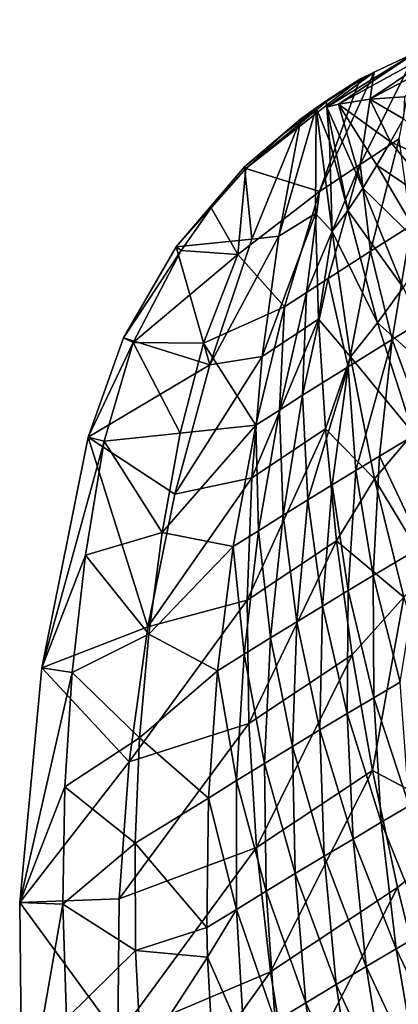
# Model space of a CAD drawing. Header units: metres. Extents: x 49 to 296, y -914 to -599.
# Tile 9 of 10: x 49 to 87, y -696 to -599. Entities that reach past the tile are written whole.
import ezdxf

# ---------------------------------------------------------------- set-up
doc = ezdxf.new("R2010")
doc.units = ezdxf.units.M

msp = doc.modelspace()

# ---------------------------------------------------------------- linework, layer by layer
at = {"layer": 'None'}
for points in [[(87.170166, -606.594238, -10.946941), (83.749466, -606.809326, -5.552098), (98.533737, -598.977356, -10.944352)], [(98.533737, -598.977356, -10.944352), (83.749466, -606.809326, -5.552098), (93.582329, -600.227356, -5.552159)], [(83.749466, -606.809326, -5.552098), (80.655228, -607.322083, -0.592598), (93.582329, -600.227356, -5.552159)], [(93.582329, -600.227356, -5.552159), (80.655228, -607.322083, -0.592598), (88.316116, -602.229065, -0.712503)], [(80.655228, -607.322083, -0.592598), (79.503082, -607.61554, 1.171534), (88.316116, -602.229065, -0.712503)], [(88.316116, -602.229065, -0.712503), (79.503082, -607.61554, 1.171534), (84.201637, -604.136475, 2.500005)], [(86.655807, -610.724121, 5.478644), (88.316116, -602.229065, -0.712503), (82.799072, -613.257263, 8.838742)], [(88.316116, -602.229065, -0.712503), (84.201637, -604.136475, 2.500005), (82.799072, -613.257263, 8.838742)], [(78.780098, -615.908997, 11.897843), (82.786095, -604.846069, 3.499936), (71.533493, -613.647278, 4.818596)], [(82.786095, -604.846069, 3.499936), (79.461929, -607.070801, 3.499941), (71.533493, -613.647278, 4.818596)], [(82.799072, -613.257263, 8.838742), (84.201637, -604.136475, 2.500005), (78.780098, -615.908997, 11.897843)], [(84.201637, -604.136475, 2.500005), (82.786095, -604.846069, 3.499936), (78.780098, -615.908997, 11.897843)], [(79.503082, -607.61554, 1.171534), (79.45443, -606.970459, 2.499999), (84.201637, -604.136475, 2.500005)], [(84.201637, -604.136475, 2.500005), (79.45443, -606.970459, 2.499999), (82.786095, -604.846069, 3.499936)], [(79.45443, -606.970459, 2.499999), (79.461929, -607.070801, 3.499941), (82.786095, -604.846069, 3.499936)], [(80.655228, -607.322083, -0.592598), (83.749466, -606.809326, -5.552098), (85.802223, -611.038879, -5.822284)], [(83.749466, -606.809326, -5.552098), (87.170166, -606.594238, -10.946941), (87.070953, -608.758667, -9.23495)], [(83.749466, -606.809326, -5.552098), (87.070953, -608.758667, -9.23495), (85.802223, -611.038879, -5.822284)], [(71.533493, -613.647278, 4.818596), (79.461929, -607.070801, 3.499941), (75.326332, -610.156311, 3.833276)], [(76.941605, -608.749329, 2.499999), (78.447617, -607.662415, 2.533584), (74.776947, -620.3255, 7.611534)], [(78.447617, -607.662415, 2.533584), (78.388084, -618.088806, 7.693452), (74.776947, -620.3255, 7.611534)], [(79.461929, -607.070801, 3.499941), (76.941605, -608.749329, 2.499999), (75.326332, -610.156311, 3.833276)], [(78.447617, -607.662415, 2.533584), (76.941605, -608.749329, 2.499999), (79.461929, -607.070801, 3.499941)], [(80.045135, -619.864258, 6.766513), (78.388084, -618.088806, 7.693452), (78.447617, -607.662415, 2.533584)], [(79.45443, -606.970459, 2.499999), (79.771042, -610.928406, 2.499999), (78.447617, -607.662415, 2.533584)], [(79.456306, -606.995544, 2.749864), (79.45443, -606.970459, 2.499999), (78.447617, -607.662415, 2.533584)], [(79.458183, -607.020569, 2.999922), (79.456306, -606.995544, 2.749864), (78.447617, -607.662415, 2.533584)], [(79.458183, -607.020569, 2.999922), (78.447617, -607.662415, 2.533584), (79.461929, -607.070801, 3.499941)], [(79.771042, -610.928406, 2.499999), (80.045135, -619.864258, 6.766513), (78.447617, -607.662415, 2.533584)], [(79.45443, -606.970459, 2.499999), (79.456306, -606.995544, 2.749864), (79.461929, -607.070801, 3.499941)], [(79.45443, -606.970459, 2.499999), (79.503082, -607.61554, 1.171534), (79.771042, -610.928406, 2.499999)], [(79.456306, -606.995544, 2.749864), (79.458183, -607.020569, 2.999922), (79.461929, -607.070801, 3.499941)], [(80.655228, -607.322083, -0.592598), (83.05423, -615.607361, 0.756755), (79.503082, -607.61554, 1.171534)], [(83.05423, -615.607361, 0.756755), (81.581268, -617.801392, 3.85346), (79.503082, -607.61554, 1.171534)], [(79.503082, -607.61554, 1.171534), (81.581268, -617.801392, 3.85346), (79.771042, -610.928406, 2.499999)], [(85.802223, -611.038879, -5.822284), (84.462112, -613.337036, -2.48071), (80.655228, -607.322083, -0.592598)], [(84.462112, -613.337036, -2.48071), (83.05423, -615.607361, 0.756755), (80.655228, -607.322083, -0.592598)], [(76.941605, -608.749329, 2.499999), (71.388275, -613.496826, 2.499999), (75.326332, -610.156311, 3.833276)], [(72.119194, -620.625732, 2.499999), (71.388275, -613.496826, 2.499999), (76.941605, -608.749329, 2.499999)], [(72.119194, -620.625732, 2.499999), (76.941605, -608.749329, 2.499999), (74.776947, -620.3255, 7.611534)], [(85.802223, -611.038879, -5.822284), (87.070953, -608.758667, -9.23495), (93.727722, -614.630432, -14.929049)], [(75.326332, -610.156311, 3.833276), (71.388275, -613.496826, 2.499999), (71.533493, -613.647278, 4.818596)], [(86.655807, -610.724121, 5.478644), (82.799072, -613.257263, 8.838742), (83.834023, -621.816467, 14.026565)], [(87.845329, -619.269958, 10.505139), (86.655807, -610.724121, 5.478644), (83.834023, -621.816467, 14.026565)], [(81.581268, -617.801392, 3.85346), (80.045135, -619.864258, 6.766513), (79.771042, -610.928406, 2.499999)], [(91.644279, -618.178223, -9.306272), (84.462112, -613.337036, -2.48071), (85.802223, -611.038879, -5.822284)], [(93.727722, -614.630432, -14.929049), (91.644279, -618.178223, -9.306272), (85.802223, -611.038879, -5.822284)], [(71.388275, -613.496826, 2.499999), (64.640205, -621.381836, 2.499999), (71.533493, -613.647278, 4.818596)], [(64.640205, -621.381836, 2.499999), (71.388275, -613.496826, 2.499999), (72.119194, -620.625732, 2.499999)], [(71.533493, -613.647278, 4.818596), (64.640205, -621.381836, 2.499999), (68.111649, -617.536377, 6.446514)], [(71.533493, -613.647278, 4.818596), (68.111649, -617.536377, 6.446514), (70.711998, -622.134277, 12.61303)], [(78.780098, -615.908997, 11.897843), (71.533493, -613.647278, 4.818596), (70.711998, -622.134277, 12.61303)], [(82.799072, -613.257263, 8.838742), (77.517326, -625.87561, 18.736721), (79.658859, -624.492737, 17.245092)], [(82.799072, -613.257263, 8.838742), (78.780098, -615.908997, 11.897843), (77.517326, -625.87561, 18.736721)], [(83.834023, -621.816467, 14.026565), (82.799072, -613.257263, 8.838742), (79.658859, -624.492737, 17.245092)], [(89.413788, -621.781189, -3.816545), (83.05423, -615.607361, 0.756755), (84.462112, -613.337036, -2.48071)], [(91.644279, -618.178223, -9.306272), (89.413788, -621.781189, -3.816545), (84.462112, -613.337036, -2.48071)], [(81.581268, -617.801392, 3.85346), (83.05423, -615.607361, 0.756755), (87.03875, -625.374146, 1.491961)], [(83.05423, -615.607361, 0.756755), (89.413788, -621.781189, -3.816545), (87.03875, -625.374146, 1.491961)], [(75.343918, -627.286133, 20.147951), (78.780098, -615.908997, 11.897843), (70.711998, -622.134277, 12.61303)], [(78.780098, -615.908997, 11.897843), (75.343918, -627.286133, 20.147951), (77.517326, -625.87561, 18.736721)], [(64.640205, -621.381836, 2.499999), (65.129578, -621.730713, 8.645947), (68.111649, -617.536377, 6.446514)], [(70.711998, -622.134277, 12.61303), (68.111649, -617.536377, 6.446514), (65.129578, -621.730713, 8.645947)], [(74.776947, -620.3255, 7.611534), (78.388084, -618.088806, 7.693452), (73.139244, -632.178467, 12.60927)], [(78.388084, -618.088806, 7.693452), (78.683632, -628.507874, 12.611984), (73.139244, -632.178467, 12.60927)], [(78.683632, -628.507874, 12.611984), (78.388084, -618.088806, 7.693452), (80.045135, -619.864258, 6.766513)], [(80.045135, -619.864258, 6.766513), (81.581268, -617.801392, 3.85346), (84.519951, -628.887634, 6.564429)], [(81.581268, -617.801392, 3.85346), (87.03875, -625.374146, 1.491961), (84.519951, -628.887634, 6.564429)], [(85.96804, -630.502502, 19.039782), (87.845329, -619.269958, 10.505139), (83.834023, -621.816467, 14.026565)], [(90.137108, -627.951477, 15.342742), (87.845329, -619.269958, 10.505139), (85.96804, -630.502502, 19.039782)], [(72.119194, -620.625732, 2.499999), (74.776947, -620.3255, 7.611534), (67.951218, -633.001282, 2.499999)], [(74.776947, -620.3255, 7.611534), (73.139244, -632.178467, 12.60927), (67.951218, -633.001282, 2.499999)], [(78.683632, -628.507874, 12.611984), (80.045135, -619.864258, 6.766513), (81.856728, -632.244019, 11.335763)], [(81.856728, -632.244019, 11.335763), (80.045135, -619.864258, 6.766513), (84.519951, -628.887634, 6.564429)], [(64.640205, -621.381836, 2.499999), (59.436852, -630.361511, 2.499999), (65.129578, -621.730713, 8.645947)], [(67.951218, -633.001282, 2.499999), (59.436852, -630.361511, 2.499999), (64.640205, -621.381836, 2.499999)], [(67.951218, -633.001282, 2.499999), (64.640205, -621.381836, 2.499999), (72.119194, -620.625732, 2.499999)], [(59.436852, -630.361511, 2.499999), (60.410488, -630.818787, 14.348824), (65.129578, -621.730713, 8.645947)], [(65.129578, -621.730713, 8.645947), (60.410488, -630.818787, 14.348824), (70.711998, -622.134277, 12.61303)], [(60.410488, -630.818787, 14.348824), (67.328583, -630.867676, 18.509155), (70.711998, -622.134277, 12.61303)], [(70.711998, -622.134277, 12.61303), (67.328583, -630.867676, 18.509155), (75.343918, -627.286133, 20.147951)], [(83.834023, -621.816467, 14.026565), (79.658859, -624.492737, 17.245092), (81.620377, -633.197937, 22.423159)], [(85.96804, -630.502502, 19.039782), (83.834023, -621.816467, 14.026565), (81.620377, -633.197937, 22.423159)], [(79.658859, -624.492737, 17.245092), (77.517326, -625.87561, 18.736721), (77.122192, -636.024048, 25.479746)], [(81.620377, -633.197937, 22.423159), (79.658859, -624.492737, 17.245092), (77.122192, -636.024048, 25.479746)], [(77.517326, -625.87561, 18.736721), (74.825676, -637.481567, 26.881874), (77.122192, -636.024048, 25.479746)], [(77.517326, -625.87561, 18.736721), (75.343918, -627.286133, 20.147951), (74.825676, -637.481567, 26.881874)], [(84.519951, -628.887634, 6.564429), (87.03875, -625.374146, 1.491961), (91.571518, -635.104431, 2.117429)], [(67.328583, -630.867676, 18.509155), (72.502464, -638.966309, 28.198191), (75.343918, -627.286133, 20.147951)], [(75.343918, -627.286133, 20.147951), (72.502464, -638.966309, 28.198191), (74.825676, -637.481567, 26.881874)], [(89.221634, -639.313232, 23.792681), (90.137108, -627.951477, 15.342742), (85.96804, -630.502502, 19.039782)], [(73.139244, -632.178467, 12.60927), (78.683632, -628.507874, 12.611984), (72.099655, -644.15155, 17.479311)], [(78.683632, -628.507874, 12.611984), (79.370941, -639.315491, 17.453947), (72.099655, -644.15155, 17.479311)], [(79.370941, -639.315491, 17.453947), (78.683632, -628.507874, 12.611984), (81.856728, -632.244019, 11.335763)], [(81.856728, -632.244019, 11.335763), (84.519951, -628.887634, 6.564429), (88.024796, -639.748169, 8.98614)], [(88.024796, -639.748169, 8.98614), (84.519951, -628.887634, 6.564429), (91.571518, -635.104431, 2.117429)], [(59.436852, -630.361511, 2.499999), (55.951614, -640.137146, 2.5), (60.410488, -630.818787, 14.348824)], [(55.951614, -640.137146, 2.5), (59.436852, -630.361511, 2.499999), (67.951218, -633.001282, 2.499999)], [(55.951614, -640.137146, 2.5), (57.545319, -640.546143, 21.306425), (60.410488, -630.818787, 14.348824)], [(60.410488, -630.818787, 14.348824), (57.545319, -640.546143, 21.306425), (65.022575, -639.762329, 24.756422)], [(67.328583, -630.867676, 18.509155), (60.410488, -630.818787, 14.348824), (65.022575, -639.762329, 24.756422)], [(72.502464, -638.966309, 28.198191), (67.328583, -630.867676, 18.509155), (65.022575, -639.762329, 24.756422)], [(85.96804, -630.502502, 19.039782), (81.620377, -633.197937, 22.423159), (82.392982, -643.422668, 29.037399)], [(84.713943, -642.01532, 27.374981), (85.96804, -630.502502, 19.039782), (82.392982, -643.422668, 29.037399)], [(89.221634, -639.313232, 23.792681), (85.96804, -630.502502, 19.039782), (84.713943, -642.01532, 27.374981)], [(64.514763, -645.761108, 2.499999), (55.951614, -640.137146, 2.5), (67.951218, -633.001282, 2.499999)], [(67.951218, -633.001282, 2.499999), (73.139244, -632.178467, 12.60927), (64.514763, -645.761108, 2.499999)], [(73.139244, -632.178467, 12.60927), (72.099655, -644.15155, 17.479311), (64.514763, -645.761108, 2.499999)], [(79.370941, -639.315491, 17.453947), (81.856728, -632.244019, 11.335763), (84.235329, -644.251953, 15.448653)], [(84.235329, -644.251953, 15.448653), (81.856728, -632.244019, 11.335763), (88.024796, -639.748169, 8.98614)], [(81.620377, -633.197937, 22.423159), (77.122192, -636.024048, 25.479746), (77.637238, -646.340332, 32.096855)], [(80.032692, -644.86499, 30.611841), (81.620377, -633.197937, 22.423159), (77.637238, -646.340332, 32.096855)], [(82.392982, -643.422668, 29.037399), (81.620377, -633.197937, 22.423159), (80.032692, -644.86499, 30.611841)], [(77.122192, -636.024048, 25.479746), (74.825676, -637.481567, 26.881874), (75.210808, -647.846558, 33.491131)], [(77.637238, -646.340332, 32.096855), (77.122192, -636.024048, 25.479746), (75.210808, -647.846558, 33.491131)], [(74.825676, -637.481567, 26.881874), (72.502464, -638.966309, 28.198191), (72.757668, -649.381775, 34.793499)], [(74.825676, -637.481567, 26.881874), (72.757668, -649.381775, 34.793499), (75.210808, -647.846558, 33.491131)], [(65.022575, -639.762329, 24.756422), (57.545319, -640.546143, 21.306425), (63.268726, -649.565063, 31.522789)], [(70.282135, -650.943726, 36.002937), (72.502464, -638.966309, 28.198191), (63.268726, -649.565063, 31.522789)], [(63.268726, -649.565063, 31.522789), (72.502464, -638.966309, 28.198191), (65.022575, -639.762329, 24.756422)], [(72.502464, -638.966309, 28.198191), (70.282135, -650.943726, 36.002937), (72.757668, -649.381775, 34.793499)], [(72.099655, -644.15155, 17.479311), (79.370941, -639.315491, 17.453947), (71.656731, -656.228088, 22.181767)], [(79.370941, -639.315491, 17.453947), (80.480644, -650.387634, 22.132591), (71.656731, -656.228088, 22.181767)], [(80.480644, -650.387634, 22.132591), (79.370941, -639.315491, 17.453947), (84.235329, -644.251953, 15.448653)], [(84.235329, -644.251953, 15.448653), (88.024796, -639.748169, 8.98614), (89.5951, -653.181885, 15.206)], [(88.939125, -650.942749, 31.97967), (89.221634, -639.313232, 23.792681), (84.713943, -642.01532, 27.374981)], [(55.951614, -640.137146, 2.5), (51.366676, -662.908325, 2.5), (57.545319, -640.546143, 21.306425)], [(51.366676, -662.908325, 2.5), (55.951614, -640.137146, 2.5), (61.855057, -658.840759, 2.499999)], [(51.366676, -662.908325, 2.5), (55.697594, -651.792114, 29.424078), (57.545319, -640.546143, 21.306425)], [(57.545319, -640.546143, 21.306425), (55.697594, -651.792114, 29.424078), (63.268726, -649.565063, 31.522789)], [(55.951614, -640.137146, 2.5), (64.514763, -645.761108, 2.499999), (61.855057, -658.840759, 2.499999)], [(84.713943, -642.01532, 27.374981), (82.392982, -643.422668, 29.037399), (84.101898, -653.800537, 35.448513)], [(88.939125, -650.942749, 31.97967), (84.713943, -642.01532, 27.374981), (84.101898, -653.800537, 35.448513)], [(81.616714, -655.28717, 37.040104), (82.392982, -643.422668, 29.037399), (80.032692, -644.86499, 30.611841)], [(84.101898, -653.800537, 35.448513), (82.392982, -643.422668, 29.037399), (81.616714, -655.28717, 37.040104)], [(64.514763, -645.761108, 2.499999), (72.099655, -644.15155, 17.479311), (61.855057, -658.840759, 2.499999)], [(72.099655, -644.15155, 17.479311), (71.656731, -656.228088, 22.181767), (61.855057, -658.840759, 2.499999)], [(80.480644, -650.387634, 22.132591), (84.235329, -644.251953, 15.448653), (87.103294, -655.919189, 19.134396)], [(87.103294, -655.919189, 19.134396), (84.235329, -644.251953, 15.448653), (89.5951, -653.181885, 15.206)], [(80.032692, -644.86499, 30.611841), (77.637238, -646.340332, 32.096855), (79.093376, -656.809387, 38.534416)], [(79.093376, -656.809387, 38.534416), (81.616714, -655.28717, 37.040104), (80.032692, -644.86499, 30.611841)], [(77.637238, -646.340332, 32.096855), (75.210808, -647.846558, 33.491131), (76.536613, -658.364868, 39.930126)], [(77.637238, -646.340332, 32.096855), (76.536613, -658.364868, 39.930126), (79.093376, -656.809387, 38.534416)], [(75.210808, -647.846558, 33.491131), (72.757668, -649.381775, 34.793499), (73.951256, -659.951355, 41.226078)], [(76.536613, -658.364868, 39.930126), (75.210808, -647.846558, 33.491131), (73.951256, -659.951355, 41.226078)], [(63.268726, -649.565063, 31.522789), (55.697594, -651.792114, 29.424078), (61.930702, -659.578674, 38.073193)], [(61.930702, -659.578674, 38.073193), (70.282135, -650.943726, 36.002937), (63.268726, -649.565063, 31.522789)], [(72.757668, -649.381775, 34.793499), (70.282135, -650.943726, 36.002937), (71.342148, -661.566467, 42.421295)], [(72.757668, -649.381775, 34.793499), (71.342148, -661.566467, 42.421295), (73.951256, -659.951355, 41.226078)], [(71.656731, -656.228088, 22.181767), (80.480644, -650.387634, 22.132591), (71.812683, -668.389465, 26.679188)], [(80.480644, -650.387634, 22.132591), (82.027184, -661.623047, 26.583323), (71.812683, -668.389465, 26.679188)], [(82.027184, -661.623047, 26.583323), (80.480644, -650.387634, 22.132591), (87.103294, -655.919189, 19.134396)], [(68.714211, -663.207764, 43.514977), (70.282135, -650.943726, 36.002937), (61.930702, -659.578674, 38.073193)], [(70.282135, -650.943726, 36.002937), (68.714211, -663.207764, 43.514977), (71.342148, -661.566467, 42.421295)], [(84.101898, -653.800537, 35.448513), (86.755249, -664.315735, 41.568115), (88.939125, -650.942749, 31.97967)], [(55.697594, -651.792114, 29.424078), (51.366676, -662.908325, 2.5), (54.375156, -663.349976, 37.233147)], [(55.697594, -651.792114, 29.424078), (54.375156, -663.349976, 37.233147), (61.930702, -659.578674, 38.073193)], [(84.154045, -665.845276, 43.195572), (84.101898, -653.800537, 35.448513), (81.616714, -655.28717, 37.040104)], [(86.755249, -664.315735, 41.568115), (84.101898, -653.800537, 35.448513), (84.154045, -665.845276, 43.195572)], [(81.510002, -667.413391, 44.716705), (81.616714, -655.28717, 37.040104), (79.093376, -656.809387, 38.534416)], [(81.616714, -655.28717, 37.040104), (81.510002, -667.413391, 44.716705), (84.154045, -665.845276, 43.195572)], [(61.855057, -658.840759, 2.499999), (71.656731, -656.228088, 22.181767), (60.009659, -672.169128, 2.499999)], [(71.656731, -656.228088, 22.181767), (71.812683, -668.389465, 26.679188), (60.009659, -672.169128, 2.499999)], [(87.103294, -655.919189, 19.134396), (84.028786, -673.030945, 30.79339), (82.027184, -661.623047, 26.583323)], [(94.057114, -678.355957, 25.328386), (84.028786, -673.030945, 30.79339), (87.103294, -655.919189, 19.134396)], [(79.093376, -656.809387, 38.534416), (76.536613, -658.364868, 39.930126), (78.828377, -669.017578, 46.13007)], [(78.828377, -669.017578, 46.13007), (81.510002, -667.413391, 44.716705), (79.093376, -656.809387, 38.534416)], [(76.114517, -670.655212, 47.434437), (76.536613, -658.364868, 39.930126), (73.951256, -659.951355, 41.226078)], [(76.536613, -658.364868, 39.930126), (76.114517, -670.655212, 47.434437), (78.828377, -669.017578, 46.13007)], [(51.366676, -662.908325, 2.5), (61.855057, -658.840759, 2.499999), (60.009659, -672.169128, 2.499999)], [(61.930702, -659.578674, 38.073193), (54.375156, -663.349976, 37.233147), (61.029972, -669.793823, 44.38377)], [(61.029972, -669.793823, 44.38377), (68.714211, -663.207764, 43.514977), (61.930702, -659.578674, 38.073193)], [(73.951256, -659.951355, 41.226078), (71.342148, -661.566467, 42.421295), (73.373825, -672.323608, 48.628784)], [(76.114517, -670.655212, 47.434437), (73.951256, -659.951355, 41.226078), (73.373825, -672.323608, 48.628784)], [(71.342148, -661.566467, 42.421295), (68.714211, -663.207764, 43.514977), (70.611748, -674.020203, 49.712315)], [(71.342148, -661.566467, 42.421295), (70.611748, -674.020203, 49.712315), (73.373825, -672.323608, 48.628784)], [(71.812683, -668.389465, 26.679188), (82.027184, -661.623047, 26.583323), (72.572296, -680.614502, 30.935856)], [(82.027184, -661.623047, 26.583323), (84.028786, -673.030945, 30.79339), (72.572296, -680.614502, 30.935856)], [(51.366676, -662.908325, 2.5), (49.190098, -686.034363, 2.5), (54.375156, -663.349976, 37.233147)], [(49.190098, -686.034363, 2.5), (51.366676, -662.908325, 2.5), (60.009659, -672.169128, 2.499999)], [(67.833794, -675.742249, 50.684437), (68.714211, -663.207764, 43.514977), (61.029972, -669.793823, 44.38377)], [(68.714211, -663.207764, 43.514977), (67.833794, -675.742249, 50.684437), (70.611748, -674.020203, 49.712315)], [(54.375156, -663.349976, 37.233147), (49.190098, -686.034363, 2.5), (53.637321, -674.651917, 44.36507)], [(54.375156, -663.349976, 37.233147), (53.637321, -674.651917, 44.36507), (61.029972, -669.793823, 44.38377)], [(87.647011, -676.518005, 48.977413), (86.755249, -664.315735, 41.568115), (84.154045, -665.845276, 43.195572)], [(81.510002, -667.413391, 44.716705), (84.894722, -678.130188, 50.548046), (84.154045, -665.845276, 43.195572)], [(84.894722, -678.130188, 50.548046), (87.647011, -676.518005, 48.977413), (84.154045, -665.845276, 43.195572)], [(82.099144, -679.781616, 52.000916), (81.510002, -667.413391, 44.716705), (78.828377, -669.017578, 46.13007)], [(81.510002, -667.413391, 44.716705), (82.099144, -679.781616, 52.000916), (84.894722, -678.130188, 50.548046)], [(60.009659, -672.169128, 2.499999), (71.812683, -668.389465, 26.679188), (59.007385, -685.6698, 2.499999)], [(71.812683, -668.389465, 26.679188), (72.572296, -680.614502, 30.935856), (59.007385, -685.6698, 2.499999)], [(78.828377, -669.017578, 46.13007), (76.114517, -670.655212, 47.434437), (79.266129, -681.46936, 53.334599)], [(79.266129, -681.46936, 53.334599), (82.099144, -679.781616, 52.000916), (78.828377, -669.017578, 46.13007)], [(61.029972, -669.793823, 44.38377), (53.637321, -674.651917, 44.36507), (60.589069, -680.198669, 50.428509)], [(60.589069, -680.198669, 50.428509), (67.833794, -675.742249, 50.684437), (61.029972, -669.793823, 44.38377)], [(76.401558, -683.190491, 54.547935), (76.114517, -670.655212, 47.434437), (73.373825, -672.323608, 48.628784)], [(79.266129, -681.46936, 53.334599), (76.114517, -670.655212, 47.434437), (76.401558, -683.190491, 54.547935)], [(49.190098, -686.034363, 2.5), (60.009659, -672.169128, 2.499999), (59.007385, -685.6698, 2.499999)], [(73.373825, -672.323608, 48.628784), (70.611748, -674.020203, 49.712315), (73.511436, -684.942017, 55.640011)], [(73.511436, -684.942017, 55.640011), (76.401558, -683.190491, 54.547935), (73.373825, -672.323608, 48.628784)], [(72.572296, -680.614502, 30.935856), (84.028786, -673.030945, 30.79339), (73.941925, -692.879028, 34.917397)], [(84.028786, -673.030945, 30.79339), (86.49041, -684.579773, 34.739929), (73.941925, -692.879028, 34.917397)], [(94.057114, -678.355957, 25.328386), (86.49041, -684.579773, 34.739929), (84.028786, -673.030945, 30.79339)], [(49.190098, -686.034363, 2.5), (53.445122, -686.199097, 51.149139), (53.637321, -674.651917, 44.36507)], [(53.637321, -674.651917, 44.36507), (53.445122, -686.199097, 51.149139), (60.589069, -680.198669, 50.428509)], [(70.611748, -674.020203, 49.712315), (67.833794, -675.742249, 50.684437), (70.601776, -686.720947, 56.610168)], [(70.611748, -674.020203, 49.712315), (70.601776, -686.720947, 56.610168), (73.511436, -684.942017, 55.640011)], [(67.678673, -688.52417, 57.458004), (67.833794, -675.742249, 50.684437), (60.589069, -680.198669, 50.428509)], [(67.833794, -675.742249, 50.684437), (67.678673, -688.52417, 57.458004), (70.601776, -686.720947, 56.610168)], [(89.243011, -688.932129, 55.915737), (87.647011, -676.518005, 48.977413), (84.894722, -678.130188, 50.548046)], [(82.099144, -679.781616, 52.000916), (86.349449, -690.628479, 57.434101), (84.894722, -678.130188, 50.548046)], [(86.349449, -690.628479, 57.434101), (89.243011, -688.932129, 55.915737), (84.894722, -678.130188, 50.548046)], [(89.412537, -696.226929, 38.398468), (86.49041, -684.579773, 34.739929), (94.057114, -678.355957, 25.328386)], [(60.589069, -680.198669, 50.428509), (53.445122, -686.199097, 51.149139), (60.631393, -690.778381, 56.1791)], [(59.007385, -685.6698, 2.499999), (72.572296, -680.614502, 30.935856), (58.867367, -699.262329, 2.499999)], [(72.572296, -680.614502, 30.935856), (73.941925, -692.879028, 34.917397), (58.867367, -699.262329, 2.499999)], [(60.631393, -690.778381, 56.1791), (67.678673, -688.52417, 57.458004), (60.589069, -680.198669, 50.428509)], [(83.411812, -692.364441, 58.822651), (82.099144, -679.781616, 52.000916), (79.266129, -681.46936, 53.334599)], [(83.411812, -692.364441, 58.822651), (86.349449, -690.628479, 57.434101), (82.099144, -679.781616, 52.000916)], [(80.436478, -694.136719, 60.079956), (79.266129, -681.46936, 53.334599), (76.401558, -683.190491, 54.547935)], [(80.436478, -694.136719, 60.079956), (83.411812, -692.364441, 58.822651), (79.266129, -681.46936, 53.334599)], [(77.429909, -695.942078, 61.204876), (76.401558, -683.190491, 54.547935), (73.511436, -684.942017, 55.640011)], [(77.429909, -695.942078, 61.204876), (80.436478, -694.136719, 60.079956), (76.401558, -683.190491, 54.547935)], [(73.941925, -692.879028, 34.917397), (86.49041, -684.579773, 34.739929), (75.92849, -705.155212, 38.590614)], [(86.49041, -684.579773, 34.739929), (89.412537, -696.226929, 38.398468), (75.92849, -705.155212, 38.590614)], [(73.511436, -684.942017, 55.640011), (70.601776, -686.720947, 56.610168), (74.398621, -697.7771, 62.196568)], [(74.398621, -697.7771, 62.196568), (77.429909, -695.942078, 61.204876), (73.511436, -684.942017, 55.640011)], [(58.867367, -699.262329, 2.499999), (49.190098, -686.034363, 2.5), (59.007385, -685.6698, 2.499999)], [(49.190098, -686.034363, 2.5), (49.445747, -709.261108, 2.5), (53.445122, -686.199097, 51.149139)], [(49.445747, -709.261108, 2.5), (49.190098, -686.034363, 2.5), (58.867367, -699.262329, 2.499999)], [(49.445747, -709.261108, 2.5), (53.804749, -697.471741, 57.288425), (53.445122, -686.199097, 51.149139)], [(53.445122, -686.199097, 51.149139), (53.804749, -697.471741, 57.288425), (60.631393, -690.778381, 56.1791)], [(70.601776, -686.720947, 56.610168), (67.678673, -688.52417, 57.458004), (67.748161, -691.445068, 58.928638)], [(70.601776, -686.720947, 56.610168), (67.748161, -691.445068, 58.928638), (71.349213, -699.638367, 63.054485)], [(70.601776, -686.720947, 56.610168), (71.349213, -699.638367, 63.054485), (74.398621, -697.7771, 62.196568)], [(67.748161, -691.445068, 58.928638), (67.678673, -688.52417, 57.458004), (60.631393, -690.778381, 56.1791)], [(89.243011, -688.932129, 55.915737), (86.349449, -690.628479, 57.434101), (91.566673, -701.523193, 62.306034)], [(60.631393, -690.778381, 56.1791), (53.804749, -697.471741, 57.288425), (61.180737, -701.514465, 61.604969)], [(61.180737, -701.514465, 61.604969), (67.748161, -691.445068, 58.928638), (60.631393, -690.778381, 56.1791)], [(86.349449, -690.628479, 57.434101), (83.411812, -692.364441, 58.822651), (88.543823, -703.304504, 63.77803)], [(91.566673, -701.523193, 62.306034), (86.349449, -690.628479, 57.434101), (88.543823, -703.304504, 63.77803)], [(68.288307, -701.522522, 63.778385), (67.748161, -691.445068, 58.928638), (61.180737, -701.514465, 61.604969)], [(67.748161, -691.445068, 58.928638), (68.288307, -701.522522, 63.778385), (71.349213, -699.638367, 63.054485)], [(83.411812, -692.364441, 58.822651), (80.436478, -694.136719, 60.079956), (85.475838, -705.125488, 65.107864)], [(88.543823, -703.304504, 63.77803), (83.411812, -692.364441, 58.822651), (85.475838, -705.125488, 65.107864)], [(58.867367, -699.262329, 2.499999), (73.941925, -692.879028, 34.917397), (59.598442, -712.863831, 2.499999)], [(73.941925, -692.879028, 34.917397), (75.92849, -705.155212, 38.590614), (59.598442, -712.863831, 2.499999)], [(80.436478, -694.136719, 60.079956), (77.429909, -695.942078, 61.204876), (82.369606, -706.982605, 66.294037)], [(85.475838, -705.125488, 65.107864), (80.436478, -694.136719, 60.079956), (82.369606, -706.982605, 66.294037)], [(77.429909, -695.942078, 61.204876), (74.398621, -697.7771, 62.196568), (79.232094, -708.87207, 67.335388)], [(82.369606, -706.982605, 66.294037), (77.429909, -695.942078, 61.204876), (79.232094, -708.87207, 67.335388)]]:
    msp.add_3dface(points, dxfattribs=at)

doc.saveas('drawing.dxf')
